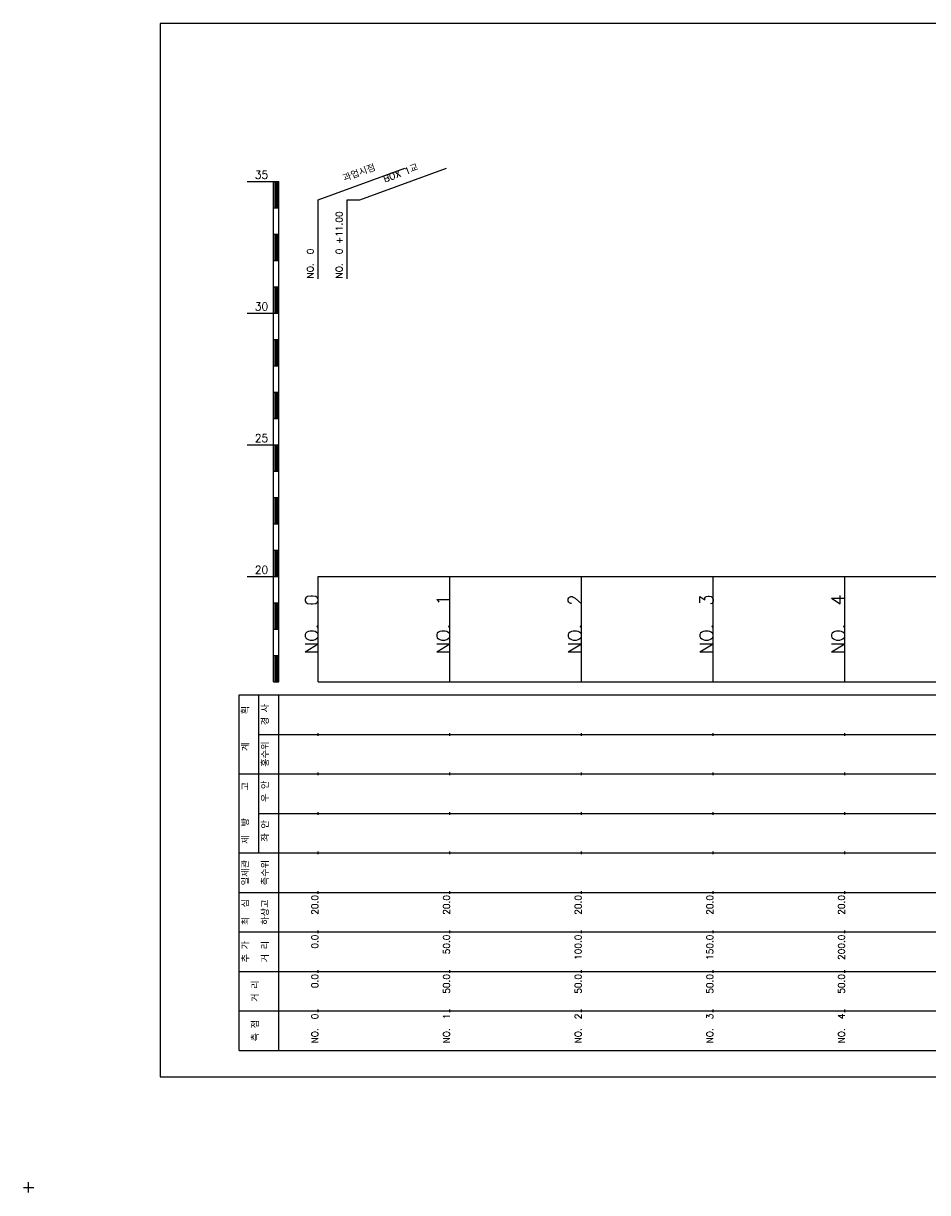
# Model space of a CAD drawing. Extents: x -3223 to 3521, y -191 to 2351.
# Tile 9 of 17: x 2834 to 3177, y -2 to 442. Entities that reach past the tile are written whole.
import ezdxf
from ezdxf.enums import TextEntityAlignment as Align

# ---------------------------------------------------------------- set-up
doc = ezdxf.new("R2010")
doc.units = 0
doc.header["$LTSCALE"] = 5
for name, color, linetype in [('BOX', 5, 'CONTINUOUS'), ('DT1', 3, 'CONTINUOUS'), ('LT1', 4, 'CONTINUOUS'), ('ST1', 7, 'CONTINUOUS')]:
    doc.layers.add(name, color=color, linetype=linetype)
doc.styles.add('GHS', font='ROMANS.shx', dxfattribs={"bigfont": 'GHS.shx'})

msp = doc.modelspace()

# ---------------------------------------------------------------- linework, layer by layer
at = {"layer": 'BOX'}
msp.add_lwpolyline([(2885.57, 42), (3485.57, 42), (3485.57, 442), (2885.57, 442), (2885.57, 42)], dxfattribs=at)
at = {"layer": 'DT1', "linetype": 'CONTINUOUS'}
msp.add_line((2956.57, 375), (2961.38, 375), dxfattribs=at)
at = {"layer": 'LT1', "linetype": 'CONTINUOUS'}
for p, q in [((2945.57, 375), (2978.46, 386.97)), ((2961.38, 375), (2994.27, 386.97)), ((2945.57, 345), (2945.57, 375)), ((2956.57, 345), (2956.57, 375))]:
    msp.add_line(p, q, dxfattribs=at)
at = {"layer": 'LT1'}
for p, q in [((2918.57, 382), (2928.57, 382)), ((2928.57, 192), (2928.57, 382)), ((2928.57, 382), (2930.57, 382)), ((2930.57, 192), (2930.57, 382)), ((2929.07, 381.8), (2929.07, 372.2)), ((2929.57, 381.8), (2929.57, 372.2)), ((2930.07, 381.8), (2930.07, 372.2)), ((2928.57, 372), (2930.57, 372)), ((2928.57, 362), (2930.57, 362)), ((2929.07, 361.8), (2929.07, 352.2)), ((2929.57, 361.8), (2929.57, 352.2)), ((2930.07, 361.8), (2930.07, 352.2)), ((2928.57, 352), (2930.57, 352)), ((2928.57, 342), (2930.57, 342)), ((2929.07, 341.8), (2929.07, 332.2)), ((2929.57, 341.8), (2929.57, 332.2)), ((2930.07, 341.8), (2930.07, 332.2)), ((2918.57, 332), (2928.57, 332)), ((2928.57, 332), (2930.57, 332)), ((2928.57, 322), (2930.57, 322)), ((2929.07, 321.8), (2929.07, 312.2)), ((2929.57, 321.8), (2929.57, 312.2)), ((2930.07, 321.8), (2930.07, 312.2)), ((2928.57, 312), (2930.57, 312)), ((2928.57, 302), (2930.57, 302)), ((2929.07, 301.8), (2929.07, 292.2)), ((2929.57, 301.8), (2929.57, 292.2)), ((2930.07, 301.8), (2930.07, 292.2)), ((2928.57, 292), (2930.57, 292)), ((2918.57, 282), (2928.57, 282)), ((2928.57, 282), (2930.57, 282)), ((2929.07, 281.8), (2929.07, 272.2)), ((2929.57, 281.8), (2929.57, 272.2)), ((2930.07, 281.8), (2930.07, 272.2)), ((2928.57, 272), (2930.57, 272)), ((2928.57, 262), (2930.57, 262)), ((2929.07, 261.8), (2929.07, 252.2)), ((2929.57, 261.8), (2929.57, 252.2)), ((2930.07, 261.8), (2930.07, 252.2)), ((2928.57, 252), (2930.57, 252)), ((2928.57, 242), (2930.57, 242)), ((2929.07, 241.8), (2929.07, 232.2)), ((2929.57, 241.8), (2929.57, 232.2)), ((2930.07, 241.8), (2930.07, 232.2)), ((2918.57, 232), (2928.57, 232)), ((2928.57, 232), (2930.57, 232)), ((2945.57, 192), (2945.57, 232)), ((2995.57, 192), (2995.57, 232)), ((3045.57, 192), (3045.57, 232)), ((3095.57, 192), (3095.57, 232)), ((3145.57, 192), (3145.57, 232)), ((2945.57, 225.69), (2945.57, 226.69)), ((2995.57, 225.69), (2995.57, 226.69)), ((3045.57, 225.69), (3045.57, 226.69)), ((3095.57, 225.69), (3095.57, 226.69)), ((3145.57, 225.69), (3145.57, 226.69)), ((2928.57, 222), (2930.57, 222)), ((2929.07, 221.8), (2929.07, 212.2)), ((2929.57, 221.8), (2929.57, 212.2)), ((2930.07, 221.8), (2930.07, 212.2)), ((2928.57, 212), (2930.57, 212)), ((2928.57, 202), (2930.57, 202)), ((2929.07, 201.8), (2929.07, 192.2)), ((2929.57, 201.8), (2929.57, 192.2)), ((2930.07, 201.8), (2930.07, 192.2)), ((2928.57, 192), (2930.57, 192)), ((2945.57, 192), (3445.57, 192)), ((2945.57, 171.5), (2945.57, 172.5)), ((2995.57, 171.5), (2995.57, 172.5)), ((3045.57, 171.5), (3045.57, 172.5)), ((3095.57, 171.5), (3095.57, 172.5)), ((3145.57, 171.5), (3145.57, 172.5)), ((2945.57, 156.5), (2945.57, 157.5)), ((2995.57, 156.5), (2995.57, 157.5)), ((3045.57, 156.5), (3045.57, 157.5)), ((3095.57, 156.5), (3095.57, 157.5)), ((3145.57, 156.5), (3145.57, 157.5)), ((2945.57, 141.5), (2945.57, 142.5)), ((2995.57, 141.5), (2995.57, 142.5)), ((3045.57, 141.5), (3045.57, 142.5)), ((3095.57, 141.5), (3095.57, 142.5)), ((3145.57, 141.5), (3145.57, 142.5)), ((2945.57, 126.5), (2945.57, 127.5)), ((2995.57, 126.5), (2995.57, 127.5)), ((3045.57, 126.5), (3045.57, 127.5)), ((3095.57, 126.5), (3095.57, 127.5)), ((3145.57, 126.5), (3145.57, 127.5)), ((2945.57, 111.5), (2945.57, 112.5)), ((2995.57, 111.5), (2995.57, 112.5)), ((3045.57, 111.5), (3045.57, 112.5)), ((3095.57, 111.5), (3095.57, 112.5)), ((3145.57, 111.5), (3145.57, 112.5)), ((2945.57, 96.5), (2945.57, 97.5)), ((2995.57, 96.5), (2995.57, 97.5)), ((3045.57, 96.5), (3045.57, 97.5)), ((3095.57, 96.5), (3095.57, 97.5)), ((3145.57, 96.5), (3145.57, 97.5)), ((2945.57, 81.5), (2945.57, 82.5)), ((2995.57, 81.5), (2995.57, 82.5)), ((3045.57, 81.5), (3045.57, 82.5)), ((3095.57, 81.5), (3095.57, 82.5)), ((3145.57, 81.5), (3145.57, 82.5)), ((2945.57, 66.5), (2945.57, 67.5)), ((2995.57, 66.5), (2995.57, 67.5)), ((3045.57, 66.5), (3045.57, 67.5)), ((3095.57, 66.5), (3095.57, 67.5)), ((3145.57, 66.5), (3145.57, 67.5))]:
    msp.add_line(p, q, dxfattribs=at)
msp.add_lwpolyline([(2945.57, 232), (2995.57, 232), (3045.57, 232), (3095.57, 232), (3145.57, 232), (3195.57, 232), (3245.57, 232), (3295.57, 232), (3345.57, 232), (3395.57, 232), (3445.57, 232)], dxfattribs=at)
at = {"layer": 'ST1'}
for p, q in [((2915.57, 52), (2915.57, 187)), ((2915.57, 187), (3458.57, 187)), ((2923.07, 157), (2923.07, 187)), ((2930.57, 52), (2930.57, 187)), ((2923.07, 172), (3458.57, 172)), ((2915.57, 157), (3458.57, 157)), ((2923.07, 127), (2923.07, 157)), ((2923.07, 142), (3458.57, 142)), ((2915.57, 127), (3458.57, 127)), ((2915.57, 112), (3458.57, 112)), ((2915.57, 97), (3458.57, 97)), ((2915.57, 82), (3458.57, 82)), ((2915.57, 67), (3458.57, 67)), ((2915.57, 52), (3458.57, 52)), ((2833.57, 0), (2837.57, 0)), ((2835.57, -2), (2835.57, 2))]:
    msp.add_line(p, q, dxfattribs=at)

# ---------------------------------------------------------------- texts
at = {"layer": 'DT1', "linetype": 'CONTINUOUS', "style": 'GHS'}
for s, rotation, p in [('과업시점', 20, (2961.57, 383.99)), ('BOX 1교', 20, (2977.38, 383.99)), ('경 사', 90, (2926.82, 179.5)), ('  획', 90, (2919.32, 179.5)), ('홍수위', 90, (2926.82, 164.5)), ('   계', 90, (2919.32, 164.5)), ('   고', 90, (2919.32, 149.5)), (' 우 안', 90, (2926.82, 149.5)), (' 제  방', 90, (2919.32, 134.5)), (' 좌 안', 90, (2926.82, 134.5)), ('일제관', 90, (2919.32, 119.5)), ('측수위', 90, (2926.82, 119.5)), ('최  심', 90, (2919.32, 104.5)), ('하상고', 90, (2926.82, 104.5)), ('추 가', 90, (2919.32, 89.5)), ('거 리', 90, (2926.82, 89.5)), ('거 리', 90, (2923.07, 74.5)), ('측 점', 90, (2923.07, 59.5))]:
    msp.add_text(s, height=2.5, rotation=rotation, dxfattribs=at).set_placement(p, align=Align.CENTER)
at = {"layer": 'DT1', "style": 'GHS'}
for s, p in [('35', (2926.57, 383)), ('30', (2926.57, 333)), ('25', (2926.57, 283)), ('20', (2926.57, 233))]:
    msp.add_text(s, height=3, dxfattribs=at).set_placement(p, align=Align.RIGHT)
at = {"layer": 'DT1', "linetype": 'CONTINUOUS', "style": 'GHS'}
for s, p in [('NO.  0 +11.00', (2954.82, 345.12)), ('NO.  0 ', (2943.82, 345.12))]:
    msp.add_text(s, height=2.5, rotation=90, dxfattribs=at).set_placement(p)
at = {"layer": 'DT1', "style": 'GHS'}
for s, height, p in [('NO.  0', 5, (2945.57, 225.19)), ('NO.  1', 5, (2995.57, 225.19)), ('NO.  2', 5, (3045.57, 225.19)), ('NO.  3', 5, (3095.57, 225.19)), ('NO.  4', 5, (3145.57, 225.19)), (' 20.0', 2.5, (2945.57, 111)), (' 20.0', 2.5, (2995.57, 111)), (' 20.0', 2.5, (3045.57, 111)), (' 20.0', 2.5, (3095.57, 111)), (' 20.0', 2.5, (3145.57, 111)), ('     0.0', 2.5, (2945.57, 96)), ('    50.0', 2.5, (2995.57, 96)), ('   100.0', 2.5, (3045.57, 96)), ('   150.0', 2.5, (3095.57, 96)), ('   200.0', 2.5, (3145.57, 96)), ('   0.0', 2.5, (2945.57, 81)), ('  50.0', 2.5, (2995.57, 81)), ('  50.0', 2.5, (3045.57, 81)), ('  50.0', 2.5, (3095.57, 81)), ('  50.0', 2.5, (3145.57, 81)), ('NO.  0', 2.5, (2945.57, 66)), ('NO.  1', 2.5, (2995.57, 66)), ('NO.  2', 2.5, (3045.57, 66)), ('NO.  3', 2.5, (3095.57, 66)), ('NO.  4', 2.5, (3145.57, 66))]:
    msp.add_text(s, height=height, rotation=90, dxfattribs=at).set_placement(p, align=Align.RIGHT)

doc.saveas('drawing.dxf')
